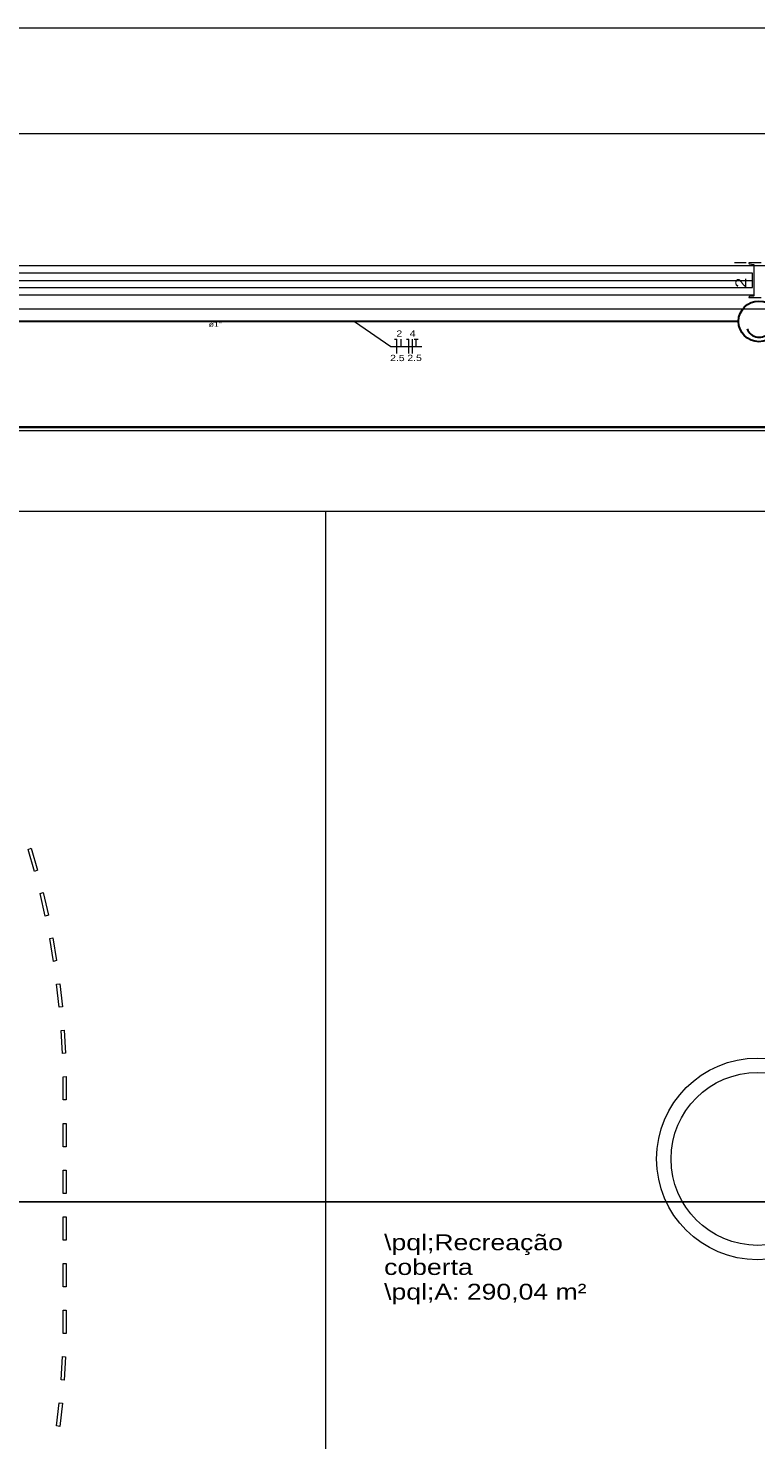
# Model space of a CAD drawing. Header units: millimetres. Extents: x 10050 to 25386, y -10594 to -3144.
# Tile 12 of 29: x 16419 to 17429, y -8964 to -7005. Entities that reach past the tile are written whole.
import ezdxf

# ---------------------------------------------------------------- set-up
doc = ezdxf.new("R2010")
doc.units = ezdxf.units.MM
for name, color, linetype, lineweight in [('EL-Condutos', 4, 'Continuous', 30), ('EL-Fios', 9, 'Continuous', 20), ('EL-Textos condutos', 7, 'Continuous', 20), ('EL-Textos fios', 7, 'Continuous', 20), ('P-SIMBOL', 3, 'Continuous', 30), ('Textos', 7, 'Continuous', 5)]:
    doc.layers.add(name, color=color, linetype=linetype, lineweight=lineweight)
doc.layers.add('Interior - Mobiliário', color=7, linetype='Continuous')
doc.layers.add('Linha _ Trama.2D', color=7, linetype='Continuous')
doc.styles.add('ARIAL', font='arial.ttf', dxfattribs={"width": 1.2})

msp = doc.modelspace()

# ---------------------------------------------------------------- linework, layer by layer
at = {"layer": 'EL-Condutos', "linetype": 'Continuous'}
msp.add_spline([(17404.45, -7412.2), (17349.95, -7412.21), (17298.83, -7412.22), (17250.87, -7412.23), (17205.8, -7412.24), (17163.4, -7412.25), (17123.41, -7412.26), (17085.61, -7412.27), (17049.73, -7412.28), (17015.56, -7412.29), (16982.83, -7412.29), (16951.31, -7412.3), (16920.76, -7412.31), (16890.94, -7412.31), (16861.6, -7412.32), (16832.5, -7412.33), (16803.4, -7412.33), (16774.06, -7412.34), (16744.24, -7412.35), (16713.69, -7412.35), (16682.17, -7412.36), (16649.44, -7412.37), (16615.26, -7412.38), (16579.39, -7412.38), (16541.58, -7412.39), (16501.6, -7412.4), (16459.2, -7412.41), (16414.13, -7412.42), (16366.16, -7412.43), (16315.05, -7412.44), (16260.55, -7412.46)], degree=3, dxfattribs=at)
at = {"layer": 'EL-Fios'}
for p, q in [((16927.21, -7436.87), (16930.54, -7436.87)), ((16930.54, -7456.87), (16930.54, -7436.87)), ((16936.51, -7446.87), (16936.51, -7436.87)), ((16944.14, -7436.87), (16947.48, -7436.87)), ((16947.48, -7456.87), (16947.48, -7436.87)), ((16952.48, -7456.87), (16952.48, -7436.87)), ((16954.81, -7436.87), (16960.14, -7436.87)), ((16957.48, -7446.87), (16957.48, -7436.87))]:
    msp.add_line(p, q, dxfattribs=at)
at = {"layer": 'EL-Textos fios'}
for p, q in [((16872.05, -7412.32), (16922.21, -7446.87)), ((16922.21, -7446.87), (16965.14, -7446.87))]:
    msp.add_line(p, q, dxfattribs=at)
at = {"layer": 'Interior - Mobiliário', "color": 124, "linetype": 'Continuous', "lineweight": 0}
for p, q in [((17424.28, -7345.29), (16241.59, -7345.29)), ((17424.28, -7365.29), (17424.28, -7345.29)), ((16241.59, -7355.29), (17424.28, -7355.29)), ((16241.59, -7365.29), (17424.28, -7365.29))]:
    msp.add_line(p, q, dxfattribs=at)
at = {"layer": 'Interior - Mobiliário', "color": 102, "linetype": 'Continuous', "lineweight": 0}
for p, q in [((19731.06, -7395.34), (15171.06, -7395.34)), ((15671.06, -7558.69), (19231.06, -7558.69)), ((19231.06, -7558.69), (15671.06, -7558.69)), ((17448.84, -7564.09), (15946.78, -7564.09)), ((16419.32, -8145.25), (16423.5, -8143.4)), ((16428.01, -8175.69), (16419.32, -8145.25)), ((16423.5, -8143.4), (16432.23, -8174.01)), ((16432.23, -8174.01), (16428.01, -8175.69)), ((16435.85, -8206.47), (16440.12, -8204.96)), ((16442.85, -8237.55), (16435.85, -8206.47)), ((16440.12, -8204.96), (16447.16, -8236.22)), ((16447.16, -8236.22), (16442.85, -8237.55)), ((16448.99, -8268.9), (16453.33, -8267.74)), ((16453.33, -8267.74), (16458.64, -8299.49)), ((16454.26, -8300.47), (16448.99, -8268.9)), ((16458.64, -8299.49), (16454.26, -8300.47)), ((16458.67, -8332.25), (16463.07, -8331.44)), ((16462.2, -8364.18), (16458.67, -8332.25)), ((16463.07, -8331.44), (16466.62, -8363.55)), ((16466.62, -8363.55), (16462.2, -8364.18)), ((16464.85, -8396.24), (16469.28, -8395.79)), ((16466.62, -8428.38), (16464.85, -8396.24)), ((16469.28, -8395.79), (16471.06, -8428.11)), ((16471.06, -8428.11), (16466.62, -8428.38)), ((16467.5, -8460.58), (16471.95, -8460.49)), ((16467.61, -8476.69), (16467.5, -8460.58)), ((16471.95, -8460.49), (16472.06, -8476.69)), ((16467.61, -8492.89), (16467.61, -8476.69)), ((16472.06, -8476.69), (16472.06, -8492.89)), ((16472.06, -8492.89), (16467.61, -8492.89)), ((16467.61, -8557.69), (16467.61, -8525.29)), ((16467.61, -8525.29), (16472.06, -8525.29)), ((16472.06, -8525.29), (16472.06, -8557.69)), ((16472.06, -8557.69), (16467.61, -8557.69)), ((16467.61, -8622.49), (16467.61, -8590.09)), ((16467.61, -8590.09), (16472.06, -8590.09)), ((16472.06, -8590.09), (16472.06, -8622.49)), ((16472.06, -8622.49), (16467.61, -8622.49)), ((16467.61, -8687.29), (16467.61, -8654.89)), ((16467.61, -8654.89), (16472.06, -8654.89)), ((16472.06, -8654.89), (16472.06, -8687.29)), ((16472.06, -8687.29), (16467.61, -8687.29)), ((16467.61, -8752.09), (16467.61, -8719.69)), ((16467.61, -8719.69), (16472.06, -8719.69)), ((16472.06, -8719.69), (16472.06, -8752.09)), ((16472.06, -8752.09), (16467.61, -8752.09)), ((16467.61, -8784.49), (16472.06, -8784.49)), ((16467.61, -8800.69), (16467.61, -8784.49)), ((16472.06, -8784.49), (16472.06, -8800.69)), ((16467.5, -8816.8), (16467.61, -8800.69)), ((16472.06, -8800.69), (16471.95, -8816.89)), ((16471.95, -8816.89), (16467.5, -8816.8)), ((16464.85, -8881.15), (16466.62, -8849)), ((16466.62, -8849), (16471.06, -8849.27)), ((16471.06, -8849.27), (16469.28, -8881.6)), ((16469.28, -8881.6), (16464.85, -8881.15)), ((16458.67, -8945.14), (16462.2, -8913.21)), ((16462.2, -8913.21), (16466.62, -8913.83)), ((16466.62, -8913.83), (16463.07, -8945.94)), ((16463.07, -8945.94), (16458.67, -8945.14))]:
    msp.add_line(p, q, dxfattribs=at)
at = {"layer": 'Linha _ Trama.2D', "color": 97, "linetype": 'Continuous', "lineweight": 0}
for p, q in [((17415.06, -7331.11), (17399.06, -7331.11)), ((15670.46, -7675.55), (19229.38, -7675.55)), ((16831.62, -7675.55), (16831.62, -9473.87))]:
    msp.add_line(p, q, dxfattribs=at)
for points in [[(18501.06, -7005.3), (14161.06, -7005.3)], [(14931.06, -7151.38), (19931.06, -7151.38)], [(17426.12, -7335.3), (16236, -7335.3)], [(17436, -7331.11), (17426.12, -7331.11), (17419.06, -7331.11), (17419.06, -7331.61), (17419.26, -7332.13), (17419.75, -7332.4), (17425.43, -7333.2), (17425.92, -7333.46), (17426.12, -7333.99), (17426.12, -7376.23), (17425.92, -7376.76), (17425.43, -7377.02), (17419.75, -7377.82), (17419.26, -7378.09), (17419.06, -7378.61), (17419.06, -7379.11), (17426.12, -7379.11), (17436, -7379.11)], [(16236, -7375.3), (17426.12, -7375.3)], [(14931.06, -8634.38), (19931.06, -8634.38)], [(19931.06, -8634.38), (14931.06, -8634.38)]]:
    msp.add_lwpolyline(points, dxfattribs=at)
for points in [[(15091.06, -9935.3), (19114.84, -9935.3), (19771.06, -9935.3), (19771.06, -7335.3), (15091.06, -7335.3)], [(15670.46, -7559.66), (19231.37, -7559.66), (19231.37, -9714.28), (15670.46, -9714.28)]]:
    msp.add_lwpolyline(points, close=True, dxfattribs=at)
for radius in [140, 120]:
    msp.add_circle((17431.06, -8574.71), radius, dxfattribs=at)
at = {"layer": 'P-SIMBOL'}
msp.add_lwpolyline([(17416.77, -7422.64), (17417.75, -7424.81), (17419.01, -7426.83), (17420.53, -7428.66), (17422.28, -7430.27), (17424.23, -7431.63), (17426.35, -7432.71), (17428.59, -7433.5), (17430.92, -7433.98), (17433.3, -7434.14), (17435.67, -7433.98), (17438, -7433.5), (17440.24, -7432.71), (17442.36, -7431.63), (17444.31, -7430.27), (17446.07, -7428.66), (17447.59, -7426.83), (17448.84, -7424.81), (17449.82, -7422.64)], dxfattribs=at)
msp.add_circle((17433.01, -7412.19), 28.25, dxfattribs=at)

# ---------------------------------------------------------------- texts
at = {"layer": 'EL-Textos condutos', "insert": (16678.74, -7419.83), "char_height": 7.06, "width": 25.416, "attachment_point": 8, "line_spacing_factor": 0.798, "style": 'ARIAL'}
msp.add_mtext('ø1"', dxfattribs=at)
at = {"layer": 'EL-Textos fios', "width": 10.4, "attachment_point": 8, "line_spacing_factor": 0.798, "style": 'ARIAL'}
for s, insert, char_height in [('2', (16934.02, -7433.41), 8.67), ('4', (16952.48, -7433.41), 8.67), ('2.5', (16931.34, -7467.45), 8.667), ('2.5', (16955.27, -7467.32), 8.667)]:
    msp.add_mtext(s, dxfattribs=dict(at, insert=insert, char_height=char_height))
at = {"layer": 'Linha _ Trama.2D', "color": 97, "lineweight": 0, "insert": (16912.95, -8679.46), "char_height": 22, "width": 348.8397, "attachment_point": 1, "line_spacing_factor": 0.934479, "style": 'ARIAL'}
msp.add_mtext('\\\\pql;Recreação coberta\\P\\\\pql;A: 290,04 m²', dxfattribs=at)
at = {"layer": 'Textos', "insert": (17415.39, -7358.72), "char_height": 15, "width": 23.3584, "attachment_point": 8, "rotation": 90.00021, "line_spacing_factor": 0.6, "style": 'ARIAL'}
msp.add_mtext('2', dxfattribs=at)

doc.saveas('drawing.dxf')
